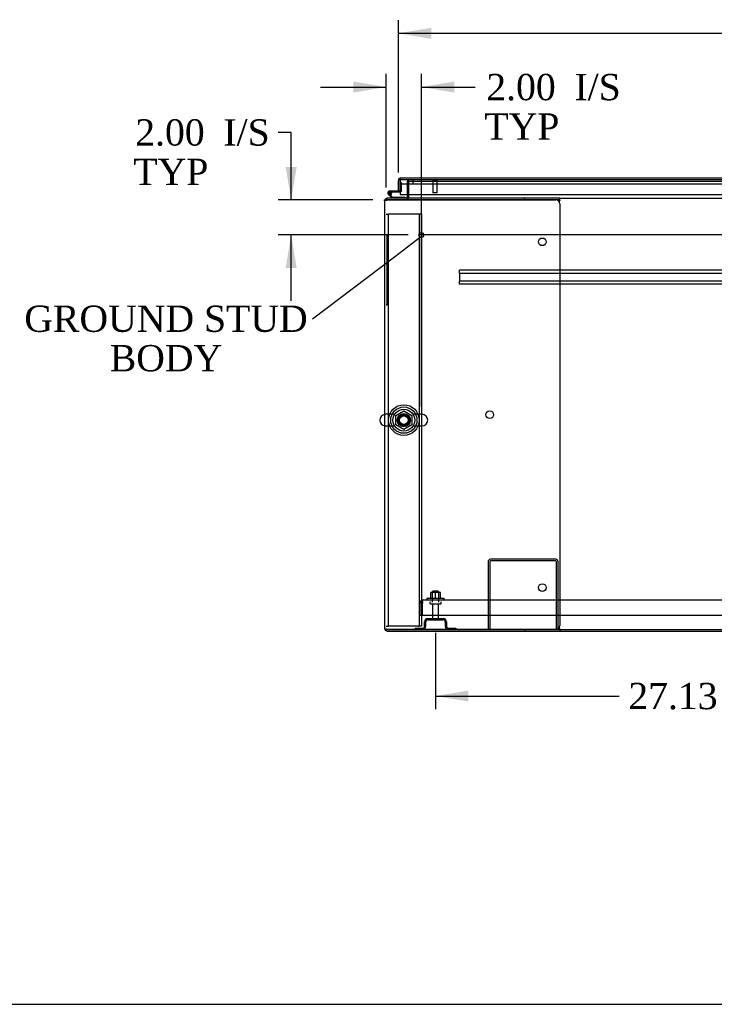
# Model space of a CAD drawing. Header units: inches. Extents: x 1 to 359, y -2 to 239.
# Tile 1 of 21: x 46 to 86, y 1 to 57. Entities that reach past the tile are written whole.
import ezdxf
from ezdxf import colors
from ezdxf.entities.mleader import LeaderData, LeaderLine
from ezdxf.enums import TextEntityAlignment as Align
from ezdxf.lldxf.tags import DXFTag
from ezdxf.math import Vec2, Vec3

# ---------------------------------------------------------------- set-up
doc = ezdxf.new("R2010")
doc.units = ezdxf.units.IN
doc.header["$MEASUREMENT"] = 0
for name, color, linetype in [('COM41309', 7, 'Continuous'), ('COM43133', 7, 'Continuous'), ('COM50521', 7, 'Continuous'), ('COM50799-3', 7, 'Continuous'), ('COM54578-56', 7, 'Continuous'), ('COM54837', 7, 'Continuous'), ('COM54928-6', 7, 'Continuous'), ('COM55702-58', 7, 'Continuous'), ('COM71155-14', 7, 'Continuous'), ('COM71163-15', 7, 'Continuous'), ('Default', 7, 'Continuous'), ('GSK11033', 7, 'Continuous'), ('NTS166105', 7, 'Continuous'), ('NTS166905', 7, 'Continuous'), ('QLB20205', 7, 'Continuous'), ('SCS00680', 7, 'Continuous'), ('STD21878', 7, 'Continuous'), ('STD26094', 7, 'Continuous'), ('WAF25059', 7, 'Continuous'), ('WAF25362', 7, 'Continuous'), ('WAM254785', 7, 'Continuous')]:
    doc.layers.add(name, color=color, linetype=linetype)
doc.styles.add('SEACAD_Times_New_Roman', font='times.ttf')
tags = doc.linetypes.add('CENTER2', pattern=[1.125, 0.75, -0.125, 0.125, -0.125]).pattern_tags.tags
tags[10:11] = [DXFTag(74, 4), DXFTag(75, 0), DXFTag(340, '0'), DXFTag(46, 0.0), DXFTag(50, 0.0), DXFTag(44, 0.0), DXFTag(45, 0.0)]
tags[8:9] = [DXFTag(74, 4), DXFTag(75, 0), DXFTag(340, '0'), DXFTag(46, 0.0), DXFTag(50, 0.0), DXFTag(44, 0.0), DXFTag(45, 0.0)]
tags[6:7] = [DXFTag(74, 4), DXFTag(75, 0), DXFTag(340, '0'), DXFTag(46, 0.0), DXFTag(50, 0.0), DXFTag(44, 0.0), DXFTag(45, 0.0)]
tags[4:5] = [DXFTag(74, 4), DXFTag(75, 0), DXFTag(340, '0'), DXFTag(46, 0.0), DXFTag(50, 0.0), DXFTag(44, 0.0), DXFTag(45, 0.0)]
tags = doc.linetypes.add('HIDDEN2', pattern=[0.1875, 0.125, -0.0625]).pattern_tags.tags
tags[6:7] = [DXFTag(74, 4), DXFTag(75, 0), DXFTag(340, '0'), DXFTag(46, 0.0), DXFTag(50, 0.0), DXFTag(44, 0.0), DXFTag(45, 0.0)]
tags[4:5] = [DXFTag(74, 4), DXFTag(75, 0), DXFTag(340, '0'), DXFTag(46, 0.0), DXFTag(50, 0.0), DXFTag(44, 0.0), DXFTag(45, 0.0)]
doc.dimstyles.new('HAMMOND_(STH_-_300x200)', dxfattribs={"dimtxt": 1.5, "dimasz": 1.875, "dimexe": 0.75, "dimexo": 0.75, "dimgap": 0.375, "dimtad": 0, "dimtih": 1, "dimtoh": 1, "dimzin": 0, "dimdsep": 46, "dimtxsty": 'SEACAD_Times_New_Roman', "dimblk1": '_SE_FILLED', "dimblk2": '_SE_FILLED', "dimsah": 1, "dimcen": 0.75, "dimadec": 0, "dimazin": 0, "dimtfac": 0.8, "dimtofl": 0, "dimtmove": 0, "dimatfit": 3, "dimfxl": 1, "dimtolj": 1, "dimtzin": 0, "dimarcsym": 0})

# ---------------------------------------------------------------- blocks, each defined once
blk = doc.blocks.new('_SE_FILLED')
at = {"color": 0}
blk.add_line((0, 0), (-1, 0), dxfattribs=at)
blk.add_solid([(0, 0), (-1, -0.1665), (-1, 0.1665), (0, 0)], dxfattribs=at)
blk = doc.blocks.new('SEANNOT_GROUP6')
at = {"layer": 'Default', "color": 7, "linetype": 'CENTER2'}
blk.add_line((125.129, 44.55), (69.119, 44.55), dxfattribs=at)
blk = doc.blocks.new('SE1')
at = {"layer": 'COM41309', "color": 7, "linetype": 'HIDDEN2'}
for p, q in [((67.188, 45.74), (67.313, 45.74)), ((67.373, 45.74), (67.313, 45.74)), ((67.313, 22.24), (67.313, 45.74)), ((69.003, 45.74), (67.373, 45.74)), ((69.063, 45.74), (69.003, 45.74)), ((69.063, 45.74), (69.063, 22.24)), ((69.188, 45.74), (69.063, 45.74)), ((69.188, 45.74), (69.188, 22.24)), ((67.188, 22.24), (67.313, 22.24)), ((67.373, 22.24), (67.313, 22.24)), ((69.003, 22.24), (67.373, 22.24)), ((69.003, 22.24), (69.063, 22.24)), ((69.188, 22.24), (69.063, 22.24))]:
    blk.add_line(p, q, dxfattribs=at)
blk.add_circle((68.188, 33.99), 0.375, dxfattribs=at)
at = {"layer": 'COM43133', "color": 7, "linetype": 'HIDDEN2'}
for p, q in [((69.247, 23.636), (69.198, 23.703)), ((69.247, 23.636), (69.247, 23.554)), ((69.248, 23.554), (69.248, 23.703)), ((69.307, 23.739), (69.308, 23.739)), ((69.307, 23.739), (69.307, 23.739)), ((69.308, 23.739), (124.938, 23.739)), ((69.123, 22.864), (69.123, 23.554)), ((69.247, 23.554), (69.248, 23.554)), ((69.248, 22.864), (69.248, 23.554)), ((69.248, 22.864), (69.248, 23.554)), ((69.123, 22.864), (69.248, 22.864)), ((69.248, 22.864), (124.997, 22.864))]:
    blk.add_line(p, q, dxfattribs=at)
for start, end in [(126.194, 180), (90.1208, 126.194), (90, 90.0589)]:
    blk.add_arc((69.308, 23.554), 0.185, start, end, dxfattribs=at)
blk.add_open_spline([(69.248, 23.703), (69.258, 23.715), (69.268, 23.724), (69.283, 23.733), (69.288, 23.735), (69.297, 23.738), (69.302, 23.739), (69.307, 23.739)], degree=3, knots=[0, 0, 0, 0, 0.5, 0.5, 0.75, 0.75, 1, 1, 1, 1], dxfattribs=at)
at = {"layer": 'COM50521', "color": 7, "linetype": 'HIDDEN2'}
for p, q in [((72.997, 25.909), (72.997, 22.052)), ((73.092, 25.909), (73.092, 22.052)), ((76.854, 26.052), (73.14, 26.052)), ((76.854, 25.957), (73.14, 25.957)), ((76.902, 22.052), (76.902, 25.909)), ((76.997, 22.052), (76.997, 25.909))]:
    blk.add_line(p, q, dxfattribs=at)
for centre, radius, start, end in [((73.14, 25.909), 0.143, 90, 180), ((73.14, 25.909), 0.048, 90, 180), ((76.854, 25.909), 0.143, 0, 90), ((76.854, 25.909), 0.048, 0, 90)]:
    blk.add_arc(centre, radius, start, end, dxfattribs=at)
at = {"layer": 'COM50799-3', "color": 7, "linetype": 'Continuous'}
for p, q in [((67.969, 47.725), (67.93, 47.775)), ((67.969, 47.662), (67.969, 47.775)), ((68.017, 47.805), (68.016, 47.805)), ((68.017, 47.805), (68.017, 47.805)), ((68.017, 47.805), (96.856, 47.805)), ((67.874, 47.06), (67.874, 47.662)), ((67.969, 47.725), (67.969, 47.662)), ((67.969, 47.662), (67.969, 47.662)), ((67.969, 47.662), (67.969, 46.867)), ((67.969, 47.06), (67.969, 47.46)), ((67.874, 47.06), (67.969, 47.06)), ((67.969, 46.867), (96.856, 46.867))]:
    blk.add_line(p, q, dxfattribs=at)
for start, end in [(127.5036, 180), (90.1561, 127.5036), (90, 90.0762)]:
    blk.add_arc((68.017, 47.662), 0.143, start, end, dxfattribs=at)
blk.add_open_spline([(67.969, 47.775), (67.977, 47.785), (67.985, 47.792), (67.997, 47.8), (68.001, 47.802), (68.009, 47.804), (68.013, 47.805), (68.017, 47.805)], degree=3, knots=[0, 0, 0, 0, 0.5, 0.5, 0.75, 0.75, 1, 1, 1, 1], dxfattribs=at)
at = {"layer": 'COM54578-56', "color": 7, "linetype": 'HIDDEN2'}
for p, q in [((67.969, 47.548), (68.031, 47.548)), ((68.031, 47.548), (68.031, 47.023)), ((67.326, 46.93), (67.326, 46.955)), ((67.353, 46.902), (67.423, 46.831)), ((67.376, 47.005), (67.401, 47.005)), ((67.401, 46.88), (67.376, 46.88)), ((67.506, 46.943), (67.444, 46.943)), ((67.451, 46.955), (67.451, 46.93)), ((68.006, 46.998), (67.969, 46.998))]:
    blk.add_line(p, q, dxfattribs=at)
at = {"layer": 'COM54578-56', "color": 7, "linetype": 'Continuous'}
for p, q in [((67.522, 46.645), (67.31, 46.857)), ((67.389, 47.06), (67.874, 47.06)), ((67.969, 46.998), (67.389, 46.998)), ((67.423, 46.831), (67.547, 46.707)), ((67.444, 46.948), (67.505, 46.954)), ((67.547, 46.707), (68.241, 46.707)), ((68.241, 46.707), (68.241, 46.645))]:
    blk.add_line(p, q, dxfattribs=at)
blk.add_circle((67.389, 46.943), 0.05, dxfattribs=at)
for radius, start, end in [(0.117, 90, 5.2159), (0.117, 227.608, 287.0274), (0.055, 90, 5.2159), (0.055, 5.2159, 90), (0.117, 5.2159, 28.0398)]:
    blk.add_arc((67.389, 46.943), radius, start, end, dxfattribs=at)
at = {"layer": 'COM54578-56', "color": 7, "linetype": 'HIDDEN2'}
for centre, radius, start, end in [((67.376, 46.955), 0.05, 90, 180), ((67.376, 46.93), 0.05, 180, 270), ((67.389, 46.943), 0.117, 28.0398, 90), ((67.401, 46.955), 0.05, 0, 90), ((67.401, 46.93), 0.05, 270, 0), ((68.006, 47.023), 0.025, 270, 0)]:
    blk.add_arc(centre, radius, start, end, dxfattribs=at)
at = {"layer": 'COM54837', "color": 7, "linetype": 'HIDDEN2'}
for p, q in [((71.373, 42.507), (71.373, 42.55)), ((122.873, 42.55), (71.373, 42.55)), ((71.373, 42.405), (71.373, 42.507)), ((71.373, 42.362), (71.373, 42.405)), ((71.373, 42.362), (71.373, 41.925)), ((122.873, 42.362), (71.373, 42.362)), ((71.373, 41.882), (71.373, 41.925)), ((122.873, 41.925), (71.373, 41.925)), ((71.373, 41.78), (71.373, 41.882)), ((71.373, 41.737), (71.373, 41.78)), ((122.873, 41.737), (71.373, 41.737))]:
    blk.add_line(p, q, dxfattribs=at)
at = {"layer": 'COM54928-6', "color": 7, "linetype": 'Continuous'}
for p, q in [((75.092, 46.645), (67.236, 46.645)), ((77.093, 46.645), (75.092, 46.645)), ((75.092, 46.55), (75.092, 46.645)), ((77.093, 46.55), (77.093, 46.645)), ((67.093, 46.502), (67.093, 22.1)), ((67.101, 46.55), (67.236, 46.55)), ((67.236, 46.55), (67.101, 46.55)), ((67.236, 46.55), (67.236, 46.55)), ((75.092, 46.55), (67.236, 46.55)), ((67.236, 46.55), (76.872, 46.55)), ((77.093, 46.55), (75.092, 46.55)), ((77.068, 46.43), (77.082, 46.502)), ((77.092, 46.33), (77.092, 22.272)), ((77.093, 46.54), (77.093, 46.55)), ((67.101, 22.052), (67.236, 22.052)), ((67.236, 22.052), (67.101, 22.052)), ((67.236, 22.052), (67.236, 22.052)), ((67.236, 22.052), (75.092, 22.052)), ((76.872, 22.052), (67.236, 22.052)), ((67.236, 21.957), (75.092, 21.957)), ((75.092, 22.052), (75.092, 21.957)), ((75.092, 22.052), (77.093, 22.052)), ((75.092, 21.957), (77.093, 21.957)), ((77.082, 22.1), (77.068, 22.172)), ((77.093, 22.052), (77.093, 22.062)), ((77.093, 22.052), (77.093, 21.957))]:
    blk.add_line(p, q, dxfattribs=at)
for centre in [(76.092, 44.16), (73.092, 34.301), (76.092, 24.442)]:
    blk.add_circle(centre, 0.218, dxfattribs=at)
for centre, radius, start, end in [((67.236, 46.502), 0.143, 90, 160.3871), ((67.236, 46.502), 0.143, 160.3871, 180), ((76.872, 46.33), 0.22, 0, 90), ((77.4, 46.432), 0.326, 160.716, 167.6742), ((67.236, 22.1), 0.143, 180, 199.6129), ((67.236, 22.1), 0.143, 199.6129, 270), ((76.872, 22.272), 0.22, 270, 0), ((77.4, 22.169), 0.326, 192.3258, 199.284)]:
    blk.add_arc(centre, radius, start, end, dxfattribs=at)
for centre, start_param, end_param in [((67.236, 46.502), 2.799282, 3.141593), ((67.236, 22.1), 3.141593, 3.483903)]:
    blk.add_ellipse(centre, major_axis=(0.143, 0), ratio=0.99836, start_param=start_param, end_param=end_param, dxfattribs=at)
at = {"layer": 'COM55702-58', "color": 7, "linetype": 'HIDDEN2'}
for p, q in [((69.372, 22.239), (69.372, 22.489)), ((69.444, 22.239), (69.444, 22.489)), ((69.56, 22.677), (70.435, 22.677)), ((69.56, 22.605), (70.435, 22.605)), ((70.55, 22.489), (70.55, 22.239)), ((70.622, 22.489), (70.622, 22.239)), ((68.835, 22.124), (69.257, 22.124)), ((68.835, 22.124), (68.835, 22.052)), ((70.738, 22.124), (71.16, 22.124)), ((71.16, 22.124), (71.16, 22.052))]:
    blk.add_line(p, q, dxfattribs=at)
for centre, radius, start, end in [((69.56, 22.489), 0.188, 90, 180), ((69.56, 22.489), 0.116, 90, 180), ((70.435, 22.489), 0.188, 0, 90), ((70.435, 22.489), 0.116, 0, 90), ((69.257, 22.239), 0.188, 270, 0), ((69.257, 22.239), 0.116, 270, 0), ((70.738, 22.239), 0.188, 180, 270), ((70.738, 22.239), 0.116, 180, 270)]:
    blk.add_arc(centre, radius, start, end, dxfattribs=at)
at = {"layer": 'COM71155-14', "color": 7, "linetype": 'HIDDEN2'}
for p, q in [((68.373, 47.612), (68.373, 46.867)), ((68.468, 47.612), (68.373, 47.612)), ((67.093, 46.55), (67.101, 46.55))]:
    blk.add_line(p, q, dxfattribs=at)
at = {"layer": 'COM71155-14', "color": 7, "linetype": 'Continuous'}
for p, q in [((68.373, 46.867), (68.373, 46.693)), ((67.093, 46.502), (67.093, 46.55)), ((77.093, 21.957), (117.156, 21.957))]:
    blk.add_line(p, q, dxfattribs=at)
for radius, start in [(0.048, 270), (0.143, 340.3871)]:
    blk.add_arc((68.325, 46.693), radius, start, 0, dxfattribs=at)
at = {"layer": 'COM71155-14', "color": 7, "linetype": 'HIDDEN2'}
blk.add_arc((68.325, 46.693), 0.143, 270, 340.3871, dxfattribs=at)
at = {"layer": 'COM71163-15', "color": 7, "linetype": 'HIDDEN2'}
for p, q in [((68.468, 46.867), (68.468, 47.612)), ((68.468, 47.612), (125.781, 47.612)), ((67.188, 46.645), (67.236, 46.645)), ((67.188, 46.637), (67.188, 46.502)), ((67.188, 22.1), (67.188, 22.052))]:
    blk.add_line(p, q, dxfattribs=at)
at = {"layer": 'COM71163-15', "color": 7, "linetype": 'Continuous'}
for p, q in [((67.188, 46.645), (67.188, 46.637)), ((68.468, 46.693), (68.468, 46.867)), ((68.468, 46.693), (68.468, 46.645)), ((77.093, 46.645), (117.156, 46.645)), ((77.093, 22.052), (117.156, 22.052))]:
    blk.add_line(p, q, dxfattribs=at)
at = {"layer": 'GSK11033', "color": 7, "linetype": 'Continuous'}
for p, q in [((67.969, 47.46), (67.969, 47.71)), ((67.969, 47.71), (67.969, 47.71)), ((67.969, 47.46), (67.969, 47.46))]:
    blk.add_line(p, q, dxfattribs=at)
at = {"layer": 'GSK11033', "color": 7, "linetype": 'HIDDEN2'}
for p, q in [((67.969, 47.71), (96.856, 47.71)), ((67.969, 47.46), (96.856, 47.46)), ((68.719, 47.46), (68.719, 47.71))]:
    blk.add_line(p, q, dxfattribs=at)
at = {"layer": 'NTS166105', "color": 7, "linetype": 'HIDDEN2'}
for p, q in [((69.996, 24.155), (69.721, 24.155)), ((69.721, 23.835), (69.721, 24.155)), ((70.271, 24.155), (69.996, 24.155)), ((69.996, 23.835), (69.996, 24.155)), ((70.271, 23.835), (70.271, 24.155))]:
    blk.add_line(p, q, dxfattribs=at)
at = {"layer": 'NTS166905', "color": 7, "linetype": 'HIDDEN2'}
for p, q in [((67.723, 34.253), (68.192, 34.527)), ((68.192, 34.527), (68.653, 34.253)), ((67.723, 33.727), (67.723, 34.253)), ((68.188, 33.455), (67.723, 33.727)), ((68.653, 33.727), (68.188, 33.455)), ((68.653, 34.253), (68.653, 33.727))]:
    blk.add_line(p, q, dxfattribs=at)
blk.add_circle((68.188, 33.99), 0.263, dxfattribs=at)
at = {"layer": 'QLB20205', "color": 7, "linetype": 'HIDDEN2'}
for p, q in [((67.218, 44.55), (67.188, 44.55)), ((67.218, 44.55), (67.218, 44.175)), ((67.218, 44.175), (67.218, 40.925)), ((67.234, 43.377), (67.218, 43.377)), ((67.233, 43.356), (67.218, 43.356)), ((67.234, 43.343), (67.218, 43.343)), ((67.233, 43.341), (67.218, 43.341)), ((67.233, 43.331), (67.218, 43.331)), ((67.233, 43.302), (67.218, 43.302)), ((67.234, 43.362), (67.233, 43.362)), ((67.233, 43.331), (67.233, 43.341)), ((67.233, 43.302), (67.233, 43.331)), ((67.233, 43.217), (67.233, 43.302)), ((67.233, 43.217), (67.218, 43.217)), ((67.233, 43.201), (67.218, 43.201)), ((67.218, 43.199), (67.234, 43.199)), ((67.218, 43.199), (67.234, 43.199)), ((67.234, 43.159), (67.218, 43.159)), ((67.233, 42.987), (67.218, 42.987)), ((67.234, 42.952), (67.218, 42.952)), ((67.233, 42.802), (67.218, 42.802)), ((67.233, 42.78), (67.218, 42.78)), ((67.218, 42.773), (67.234, 42.773)), ((67.233, 42.724), (67.218, 42.724)), ((67.233, 43.201), (67.233, 43.217)), ((67.233, 43.201), (67.233, 43.199)), ((67.233, 43.149), (67.233, 43.157)), ((67.233, 42.987), (67.233, 43.149)), ((67.233, 43.055), (67.234, 43.055)), ((67.233, 42.942), (67.233, 42.95)), ((67.233, 42.833), (67.233, 42.942)), ((67.233, 42.802), (67.233, 42.833)), ((67.233, 42.78), (67.233, 42.802)), ((67.233, 42.582), (67.233, 42.724)), ((67.234, 42.716), (67.233, 42.716)), ((67.233, 42.582), (67.218, 42.582)), ((67.233, 42.499), (67.218, 42.499)), ((67.233, 42.495), (67.218, 42.495)), ((67.233, 42.487), (67.218, 42.487)), ((67.233, 42.476), (67.218, 42.476)), ((67.233, 42.456), (67.218, 42.456)), ((67.233, 42.388), (67.218, 42.388)), ((67.233, 42.365), (67.218, 42.365)), ((67.233, 42.296), (67.218, 42.296)), ((67.233, 42.154), (67.218, 42.154)), ((67.233, 42.582), (67.234, 42.582)), ((67.233, 42.495), (67.233, 42.499)), ((67.233, 42.487), (67.233, 42.495)), ((67.233, 42.476), (67.233, 42.487)), ((67.233, 42.456), (67.233, 42.476)), ((67.233, 42.388), (67.233, 42.456)), ((67.233, 42.365), (67.233, 42.388)), ((67.233, 42.154), (67.233, 42.296)), ((67.234, 42.289), (67.233, 42.289)), ((67.233, 42.154), (67.234, 42.154)), ((67.233, 42.072), (67.218, 42.072)), ((67.233, 42.068), (67.218, 42.068)), ((67.233, 42.059), (67.218, 42.059)), ((67.233, 42.048), (67.218, 42.048)), ((67.233, 42.029), (67.218, 42.029)), ((67.233, 41.96), (67.218, 41.96)), ((67.233, 41.937), (67.218, 41.937)), ((67.234, 41.863), (67.218, 41.863)), ((67.233, 41.857), (67.218, 41.857)), ((67.233, 41.832), (67.218, 41.832)), ((67.233, 41.74), (67.218, 41.74)), ((67.218, 41.719), (67.234, 41.719)), ((67.233, 42.068), (67.233, 42.072)), ((67.233, 42.059), (67.233, 42.068)), ((67.233, 42.048), (67.233, 42.059)), ((67.233, 42.029), (67.233, 42.048)), ((67.233, 41.96), (67.233, 42.029)), ((67.233, 41.937), (67.233, 41.96)), ((67.233, 41.863), (67.233, 41.857)), ((67.233, 41.832), (67.233, 41.857)), ((67.233, 41.74), (67.233, 41.832)), ((67.218, 40.55), (67.188, 40.55)), ((67.218, 40.925), (67.218, 40.55))]:
    blk.add_line(p, q, dxfattribs=at)
at = {"layer": 'SCS00680', "color": 7, "linetype": 'HIDDEN2'}
for p, q in [((67.658, 34.321), (67.152, 34.321)), ((69.223, 34.321), (68.718, 34.321)), ((67.152, 33.658), (67.658, 33.658)), ((68.718, 33.658), (69.223, 33.658))]:
    blk.add_line(p, q, dxfattribs=at)
for radius in [0.625, 0.312, 0.252]:
    blk.add_circle((68.188, 33.99), radius, dxfattribs=at)
at = {"layer": 'SCS00680', "color": 7, "linetype": 'Continuous'}
blk.add_arc((67.152, 33.99), 0.331, 100.3132, 259.6868, dxfattribs=at)
at = {"layer": 'SCS00680', "color": 7, "linetype": 'HIDDEN2'}
for centre, start, end in [((67.152, 33.99), 90, 100.3132), ((69.223, 33.99), 270, 90), ((67.152, 33.99), 259.6868, 270)]:
    blk.add_arc(centre, 0.331, start, end, dxfattribs=at)
at = {"layer": 'STD21878', "color": 7, "linetype": 'HIDDEN2'}
for p, q in [((69.828, 47.71), (69.828, 47.679)), ((70.109, 47.679), (69.828, 47.679)), ((69.844, 47.679), (69.844, 46.96)), ((70.094, 46.96), (70.094, 47.679)), ((70.109, 47.679), (70.109, 47.71)), ((70.094, 46.96), (69.844, 46.96))]:
    blk.add_line(p, q, dxfattribs=at)
blk.add_circle((69.188, 44.55), 0.141, dxfattribs=at)
at = {"layer": 'STD26094', "color": 7, "linetype": 'HIDDEN2'}
for p, q in [((69.847, 24.239), (69.81, 24.201)), ((69.81, 24.201), (70.185, 24.201)), ((69.81, 24.201), (69.81, 23.614)), ((70.147, 24.239), (69.847, 24.239)), ((70.185, 24.201), (70.147, 24.239)), ((70.185, 23.614), (70.185, 24.201)), ((69.672, 23.584), (69.672, 23.544)), ((69.702, 23.514), (70.292, 23.514)), ((69.832, 23.514), (69.832, 22.737)), ((70.162, 22.737), (70.162, 23.514)), ((70.322, 23.544), (70.322, 23.584))]:
    blk.add_line(p, q, dxfattribs=at)
for centre, radius, start, end in [((69.702, 23.584), 0.03, 90, 180), ((70.292, 23.584), 0.03, 0, 90), ((69.702, 23.544), 0.03, 180, 270), ((70.292, 23.544), 0.03, 270, 0), ((69.892, 22.737), 0.06, 180, 270), ((70.102, 22.737), 0.06, 270, 0)]:
    blk.add_arc(centre, radius, start, end, dxfattribs=at)
at = {"layer": 'WAF25059', "color": 7, "linetype": 'HIDDEN2'}
for p, q in [((69.497, 23.835), (70.497, 23.835)), ((69.497, 23.835), (69.497, 23.739)), ((70.497, 23.739), (70.497, 23.835))]:
    blk.add_line(p, q, dxfattribs=at)
at = {"layer": 'WAF25362', "color": 7, "linetype": 'HIDDEN2'}
for radius in [0.875, 0.344]:
    blk.add_circle((68.188, 33.99), radius, dxfattribs=at)
at = {"layer": 'WAM254785', "color": 7, "linetype": 'HIDDEN2'}
for radius in [0.75, 0.312]:
    blk.add_circle((68.188, 33.99), radius, dxfattribs=at)
blk = doc.blocks.new('DMBLK2995')
at = {"layer": 'Default', "linetype": 'Continuous'}
for points in [[(69.749, 56.366), (67.874, 56.054), (69.749, 55.741)], [(124.499, 56.366), (124.499, 55.741), (126.374, 56.054)]]:
    blk.add_hatch(color=7, dxfattribs=at).paths.add_polyline_path(points)
at = {"layer": 'Default', "color": 7, "linetype": 'Continuous'}
for p, q in [((67.874, 48.111), (67.874, 56.804)), ((126.374, 48.412), (126.374, 56.804)), ((67.874, 56.054), (93.169, 56.054)), ((101.079, 56.054), (126.374, 56.054))]:
    blk.add_line(p, q, dxfattribs=at)
at = {"layer": 'Default', "color": 7, "linetype": 'Continuous', "style": 'SEACAD_Times_New_Roman'}
for s, p in [('58.50', (94.565, 56.804)), ('DOOR ', (93.694, 54.554))]:
    blk.add_text(s, height=1.5, dxfattribs=at).set_placement(p, align=Align.TOP_LEFT)
blk = doc.blocks.new('DMBLK2998')
at = {"layer": 'Default', "linetype": 'Continuous'}
for points in [[(61.444, 48.425), (61.757, 46.55), (62.069, 48.425)], [(61.444, 42.675), (62.069, 42.675), (61.757, 44.55)]]:
    blk.add_hatch(color=7, dxfattribs=at).paths.add_polyline_path(points)
at = {"layer": 'Default', "color": 7, "linetype": 'Continuous'}
for p, q in [((61.757, 50.4), (61.007, 50.4)), ((61.757, 46.55), (61.757, 50.4)), ((66.418, 46.55), (61.007, 46.55)), ((68.438, 44.55), (61.007, 44.55)), ((61.757, 40.8), (61.757, 44.55))]:
    blk.add_line(p, q, dxfattribs=at)
at = {"layer": 'Default', "color": 7, "linetype": 'Continuous', "style": 'SEACAD_Times_New_Roman'}
for s, p in [('2.00', (52.856, 51.15)), ('I/S', (57.887, 51.15)), ('TYP', (52.749, 48.9))]:
    blk.add_text(s, height=1.5, dxfattribs=at).set_placement(p, align=Align.TOP_LEFT)
blk = doc.blocks.new('DMBLK2999')
at = {"layer": 'Default', "linetype": 'Continuous'}
for points in [[(65.313, 53.3), (65.313, 52.675), (67.188, 52.987)], [(71.063, 53.3), (69.188, 52.987), (71.063, 52.675)]]:
    blk.add_hatch(color=7, dxfattribs=at).paths.add_polyline_path(points)
at = {"layer": 'Default', "color": 7, "linetype": 'Continuous'}
for p, q in [((67.188, 47.252), (67.188, 53.737)), ((69.188, 34.74), (69.188, 53.737)), ((63.438, 52.987), (67.188, 52.987)), ((69.188, 52.987), (71.512, 52.987)), ((71.512, 52.987), (72.262, 52.987))]:
    blk.add_line(p, q, dxfattribs=at)
at = {"layer": 'Default', "color": 7, "linetype": 'Continuous', "style": 'SEACAD_Times_New_Roman'}
for s, p in [('2.00', (72.893, 53.737)), ('I/S', (77.924, 53.737)), ('TYP', (72.787, 51.487))]:
    blk.add_text(s, height=1.5, dxfattribs=at).set_placement(p, align=Align.TOP_LEFT)
blk = doc.blocks.new('DMBLK3000')
at = {"layer": 'Default', "linetype": 'Continuous'}
for points in [[(71.872, 17.941), (71.872, 18.566), (69.997, 18.254)], [(95.247, 17.941), (97.122, 18.254), (95.247, 18.566)]]:
    blk.add_hatch(color=7, dxfattribs=at).paths.add_polyline_path(points)
at = {"layer": 'Default', "color": 7, "linetype": 'Continuous'}
for p, q in [((97.122, 22.764), (97.122, 17.504)), ((69.997, 21.855), (69.997, 17.504)), ((69.997, 18.254), (80.475, 18.254)), ((86.644, 18.254), (97.122, 18.254))]:
    blk.add_line(p, q, dxfattribs=at)
at = {"layer": 'Default', "color": 7, "linetype": 'Continuous', "style": 'SEACAD_Times_New_Roman'}
blk.add_text('27.13', height=1.5, dxfattribs=at).set_placement((81, 19.004), align=Align.TOP_LEFT)
blk = doc.blocks.new('BORDER')
at = {"layer": 'Default', "color": 7, "linetype": 'Continuous'}
blk.add_line((-41.86, 0), (0, 0), dxfattribs=at)

msp = doc.modelspace()

# ---------------------------------------------------------------- block references
at = {"layer": 'Default', "color": 7, "xscale": 8.55, "yscale": 8.55, "zscale": 8.55}
msp.add_blockref('BORDER', (359.223, 0.67), dxfattribs=at)
at = {"layer": 'Default'}
for name in ['SE1', 'SEANNOT_GROUP6']:
    msp.add_blockref(name, (0, 0), dxfattribs=at)

# ---------------------------------------------------------------- dimensions: what is measured, and where the dimension line sits
at = {"layer": 'Default', "color": 7, "linetype": 'Continuous'}
for base, p1, p2, text, picture, middle in [((126.374, 56.054), (67.874, 47.361), (126.374, 47.662), '\\A1;<>\\PDOOR ', 'DMBLK2995', (97.124, 56.054)), ((97.1223, 18.2536), (69.9971, 22.6049), (97.1223, 23.5139), '\\A1;<>', 'DMBLK3000', (83.5597, 18.2536))]:
    dim = msp.add_linear_dim(base=base, p1=p1, p2=p2, text=text, dimstyle='HAMMOND_(STH_-_300x200)', dxfattribs=at)
    dim.commit()
    dim.dimension.update_dxf_attribs({"geometry": picture, "text_midpoint": middle, "dimtype": 160})
dim = msp.add_linear_dim(base=(69.188, 52.987), p1=(67.188, 46.502), p2=(69.188, 33.99), text='\\A1;<> I/S\\PTYP', dimstyle='HAMMOND_(STH_-_300x200)', override={"dimtmove": 1}, dxfattribs=at)
dim.commit()
dim.dimension.update_dxf_attribs({"geometry": 'DMBLK2999', "text_midpoint": (72.262, 52.987), "dimtype": 160})
dim = msp.add_linear_dim(base=(61.757, 46.55), p1=(69.188, 44.55), p2=(67.168, 46.55), angle=90, text='\\A1;<> I/S\\PTYP', dimstyle='HAMMOND_(STH_-_300x200)', override={"dimtmove": 1}, dxfattribs=at)
dim.commit()
dim.dimension.update_dxf_attribs({"geometry": 'DMBLK2998', "text_midpoint": (61.007, 50.4), "dimtype": 160})

# ---------------------------------------------------------------- leaders
ml = msp.add_multileader_mtext('Standard', dxfattribs=at)
ml.set_content('{\\pxsm0.9;\\fTimes New Roman|b0||i0||c0|p34;\\W1.;GROUND STUD\\PBODY\\P}', color=7)
ml.set_leader_properties()
ml.set_arrow_properties(name='_SE_FILLED')
ml.build(insert=Vec2(0, 0))
ml.multileader.update_dxf_attribs({"dogleg_length": 0, "arrow_head_size": 1.875})
ctx = ml.context
ctx.base_point, ctx.char_height, ctx.arrow_head_size, ctx.landing_gap_size = Vec3(46.691, 39.097), 1.5, 1.875, 0.525
ctx.text_align_type = 1
notes = []
notes.append((ctx, [(0, (1, 1, 0), (62.967, 39.757), (-1, 0), 0, [(0, [(69.142, 44.417)], 0, [])])]))
ctx.mtext.insert, ctx.mtext.alignment = Vec3(54.611, 40.524), 2
for ctx, leaders in notes:
    for number, flags, end, landing, length, lines in leaders:
        leader = LeaderData()
        leader.index, (leader.has_last_leader_line, leader.has_dogleg_vector, leader.attachment_direction) = number, flags
        leader.last_leader_point, leader.dogleg_vector, leader.dogleg_length = Vec3(end), Vec3(landing), length
        for number, points, colour, breaks in lines:
            line = LeaderLine()
            line.index, line.vertices, line.color, line.breaks = number, Vec3.list(points), colors.encode_raw_color(colour), breaks
            leader.lines.append(line)
        ctx.leaders.append(leader)

doc.saveas('drawing.dxf')
